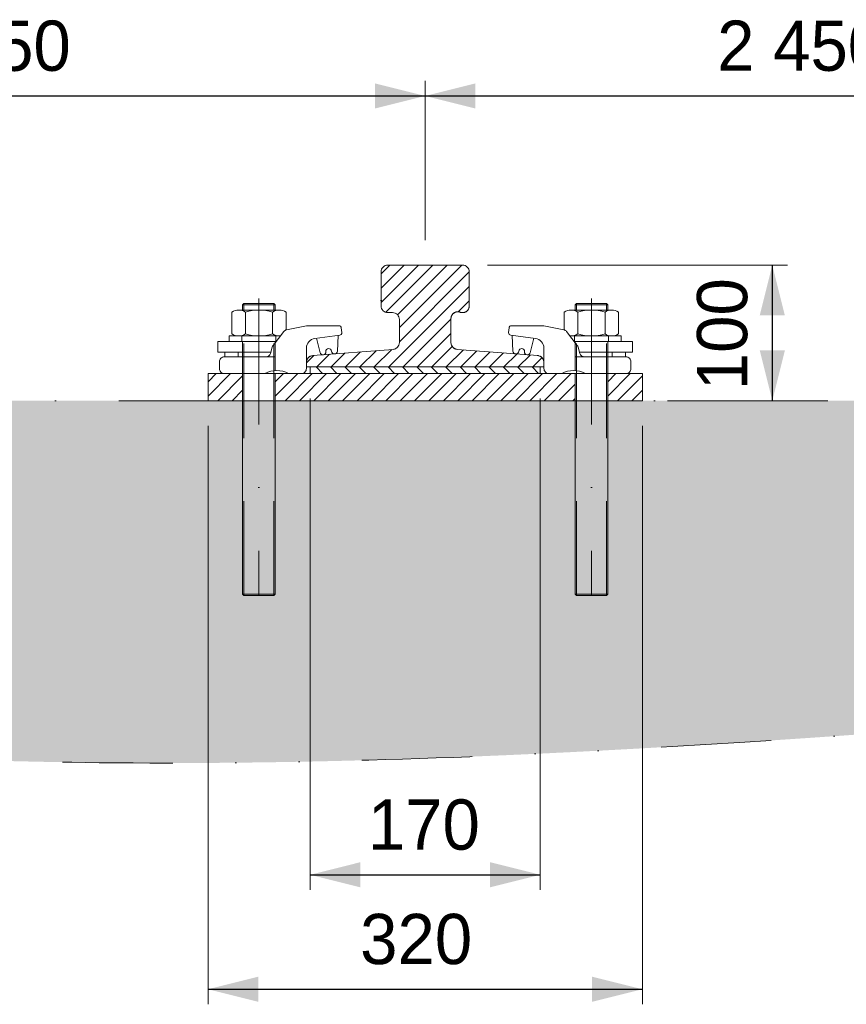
# Model space of a CAD drawing. Header units: millimetres. Extents: x -13186 to -571, y -579947 to -571037.
# Tile 18 of 31: x -6816 to -6207, y -573371 to -572646. Entities that reach past the tile are written whole.
import ezdxf
from ezdxf.enums import TextEntityAlignment as Align

# ---------------------------------------------------------------- set-up
doc = ezdxf.new("R2010")
doc.units = ezdxf.units.MM
doc.header["$MEASUREMENT"] = 0
for name, pattern in [('DGN Style 2', [116.014736, 69.608842, -46.405895]), ('DGN Style 4', [185.739593, 92.811789, -46.405895, 0.116015, -46.405895]), ('DGN Style 6', [220.660029, 0.116015, -46.405895, 81.210315, -46.405895, 0.116015, -46.405895])]:
    doc.linetypes.add(name, pattern=pattern)
doc.styles.add('Style-ENGINEERING', font='ENGINEERING.shx')
doc.styles.add('Style-ENGINEERING_0', font='ENGINEERING.shx')
doc.dimstyles.new('MetricMM', dxfattribs={"dimtxt": 3, "dimasz": 3, "dimexe": 1.5, "dimexo": 1.5, "dimgap": 1.5, "dimtad": 1, "dimdec": 0, "dimzin": 7, "dimtxsty": 'Style-ENGINEERING_0', "dimcen": 0.09, "dimclrd": 1, "dimclre": 1, "dimclrt": 7, "dimadec": 0, "dimazin": 3, "dimtfac": 1, "dimtdec": 0, "dimtofl": 0, "dimtmove": 0, "dimatfit": 3, "dimfxl": 1, "dimtzin": 7, "dimlwd": -1, "dimlwe": 0, "dimarcsym": 0})

# ---------------------------------------------------------------- blocks, each defined once
blk = doc.blocks.new('*U207')
at = {"color": 7, "linetype": 'Continuous', "lineweight": 0}
for p, q in [((-12.02, 13.97), (-13.02, 12.97)), ((-13.02, 12.97), (-13.02, 8.97)), ((9.98, 13.97), (-12.02, 13.97)), ((9.98, 13.97), (10.98, 12.97)), ((10.98, 12.97), (10.98, 8.97))]:
    blk.add_line(p, q, dxfattribs=at)
at = {"color": 7, "linetype": 'DGN Style 2', "lineweight": 0}
for p, q in [((10.98, 12.97), (-13.02, 12.97)), ((-12.02, 13.97), (-12.02, 8.97)), ((9.98, 13.97), (9.98, 8.97))]:
    blk.add_line(p, q, dxfattribs=at)
at = {"color": 7, "linetype": 'Continuous', "lineweight": 0, "flags": 128}
for points in [[(-21.01, -5.57), (-21.01, 7.5)], [(-16.02, 8.97), (13.97, 8.97)], [(-11.02, -8.56), (-11.02, 7.5)], [(8.97, 7.5), (8.97, -8.56)], [(18.97, 7.5), (18.97, -8.56)], [(-16.83, -10.03), (20.98, -10.03), (20.98, -14.03), (-13.75, -14.03)], [(13.97, -10.03), (-16.02, -10.03)]]:
    blk.add_lwpolyline(points, dxfattribs=at)
at = {"color": 7, "linetype": 'DGN Style 2', "lineweight": 0, "flags": 128}
for points in [[(-13.52, -14.03), (-13.52, -10.03)], [(11.48, -10.03), (11.48, -14.03)]]:
    blk.add_lwpolyline(points, dxfattribs=at)
at = {"color": 7, "linetype": 'Continuous', "lineweight": 0}
for centre, radius, start, end in [((-16.02, -0.24), 9.21, 57.13277, 122.86723), ((-1.02, -25.65), 34.62, 73.22135, 106.77865), ((13.97, -0.82), 9.21, 237.13277, 302.86723)]:
    blk.add_arc(centre, radius, start, end, dxfattribs=at)
at = {"color": 7, "linetype": 'Continuous', "lineweight": 0, "extrusion": (0, 0, -1)}
for centre, radius, start, end in [((-13.97, -0.24), 9.21, 57.13277, 122.86723), ((16.02, -0.82), 9.21, 237.13277, 275.25814), ((1.02, 24.59), 34.62, 253.22135, 286.77865)]:
    blk.add_arc(centre, radius, start, end, dxfattribs=at)
blk = doc.blocks.new('*U208')
at = {"color": 7, "linetype": 'Continuous', "lineweight": 0}
for p, q in [((-12.02, 13.97), (-13.02, 12.97)), ((-13.02, 12.97), (-13.02, 8.97)), ((9.98, 13.97), (-12.02, 13.97)), ((9.98, 13.97), (10.98, 12.97)), ((10.98, 12.97), (10.98, 8.97))]:
    blk.add_line(p, q, dxfattribs=at)
at = {"color": 7, "linetype": 'DGN Style 2', "lineweight": 0}
for p, q in [((10.98, 12.97), (-13.02, 12.97)), ((-12.02, 13.97), (-12.02, 8.97)), ((9.98, 13.97), (9.98, 8.97))]:
    blk.add_line(p, q, dxfattribs=at)
at = {"color": 7, "linetype": 'Continuous', "lineweight": 0, "extrusion": (0, 0, -1), "flags": 128}
for points in [[(21.01, -5.57), (21.01, 7.5)], [(16.02, 8.97), (-13.97, 8.97)], [(11.02, -8.56), (11.02, 7.5)], [(-8.97, 7.5), (-8.97, -8.56)], [(-18.97, 7.5), (-18.97, -8.56)], [(16.83, -10.03), (-20.98, -10.03), (-20.98, -14.03), (13.75, -14.03)], [(-13.97, -10.03), (16.02, -10.03)]]:
    blk.add_lwpolyline(points, dxfattribs=at)
at = {"color": 7, "linetype": 'DGN Style 2', "lineweight": 0, "extrusion": (0, 0, -1), "flags": 128}
for points in [[(13.52, -14.03), (13.52, -10.03)], [(-11.48, -10.03), (-11.48, -14.03)]]:
    blk.add_lwpolyline(points, dxfattribs=at)
at = {"color": 7, "linetype": 'Continuous', "lineweight": 0}
for centre, radius, start, end in [((-16.02, -0.24), 9.21, 57.13277, 122.86723), ((-1.02, -25.65), 34.62, 73.22135, 106.77865), ((13.97, -0.82), 9.21, 237.13277, 302.86723)]:
    blk.add_arc(centre, radius, start, end, dxfattribs=at)
at = {"color": 7, "linetype": 'Continuous', "lineweight": 0, "extrusion": (0, 0, -1)}
for centre, radius, start, end in [((-13.97, -0.24), 9.21, 57.13277, 122.86723), ((16.02, -0.82), 9.21, 237.13277, 275.25814), ((1.02, 24.59), 34.62, 253.22135, 286.77865)]:
    blk.add_arc(centre, radius, start, end, dxfattribs=at)
blk = doc.blocks.new('*D209')
at = {"color": 1, "linetype": 'Continuous', "lineweight": 0, "transparency": 16777216}
for p, q in [((276.04, 2567.25), (276.04, 2205.54)), ((445.6, 2567.25), (445.6, 2205.54))]:
    blk.add_line(p, q, dxfattribs=at)
at = {"color": 1, "linetype": 'Continuous', "transparency": 16777216}
blk.add_line((276.04, 2216.64), (445.6, 2216.64), dxfattribs=at)
at = {"color": 1, "linetype": 'Continuous', "lineweight": 0, "transparency": 16777216}
blk.add_solid([(313.04, 2207.39), (276.04, 2216.64), (313.04, 2225.89)], dxfattribs=at)
at = {"color": 1, "linetype": 'Continuous', "lineweight": 0, "transparency": 16777216, "extrusion": (0, 0, -1)}
blk.add_solid([(-408.6, 2225.89), (-445.6, 2216.64), (-408.6, 2207.39)], dxfattribs=at)
at = {"layer": 'Defpoints', "color": 7, "linetype": 'Continuous', "lineweight": 0, "transparency": 16777216}
for p in [(276.04, 2585.75), (445.6, 2585.75), (360.82, 2216.64), (445.6, 2216.64)]:
    blk.add_point(p, dxfattribs=at)
at = {"color": 7, "linetype": 'Continuous', "lineweight": 0, "transparency": 16777216, "style": 'Style-ENGINEERING'}
blk.add_text('170', height=37, dxfattribs=at).set_placement((318.58, 2253.64), align=Align.MIDDLE_LEFT)
blk = doc.blocks.new('*D210')
at = {"color": 1, "linetype": 'Continuous', "lineweight": 0, "transparency": 16777216}
for p, q in [((406.82, 2665.57), (627.66, 2665.57)), ((539.32, 2565.75), (627.66, 2565.75))]:
    blk.add_line(p, q, dxfattribs=at)
at = {"color": 1, "linetype": 'Continuous', "transparency": 16777216}
blk.add_line((616.56, 2665.57), (616.56, 2565.75), dxfattribs=at)
at = {"color": 1, "linetype": 'Continuous', "lineweight": 0, "transparency": 16777216, "extrusion": (0, 0, -1)}
blk.add_solid([(-607.31, 2628.57), (-616.56, 2665.57), (-625.81, 2628.57)], dxfattribs=at)
at = {"color": 1, "linetype": 'Continuous', "lineweight": 0, "transparency": 16777216}
blk.add_solid([(625.81, 2602.75), (616.56, 2565.75), (607.31, 2602.75)], dxfattribs=at)
at = {"layer": 'Defpoints', "color": 7, "linetype": 'Continuous', "lineweight": 0, "transparency": 16777216}
for p in [(388.32, 2665.57), (616.56, 2615.66), (520.82, 2565.75), (616.56, 2565.75)]:
    blk.add_point(p, dxfattribs=at)
at = {"color": 7, "linetype": 'Continuous', "lineweight": 0, "transparency": 16777216, "style": 'Style-ENGINEERING'}
blk.add_text('100', height=37, rotation=90, dxfattribs=at).set_placement((579.56, 2573.42), align=Align.MIDDLE_LEFT)
blk = doc.blocks.new('*D211')
at = {"color": 1, "linetype": 'Continuous', "lineweight": 0, "transparency": 16777216}
for p, q in [((200.82, 2547.25), (200.82, 2121.25)), ((520.82, 2547.25), (520.82, 2121.25))]:
    blk.add_line(p, q, dxfattribs=at)
at = {"color": 1, "linetype": 'Continuous', "transparency": 16777216}
blk.add_line((200.82, 2132.35), (520.82, 2132.35), dxfattribs=at)
at = {"color": 1, "linetype": 'Continuous', "lineweight": 0, "transparency": 16777216}
blk.add_solid([(237.82, 2123.1), (200.82, 2132.35), (237.82, 2141.6)], dxfattribs=at)
at = {"color": 1, "linetype": 'Continuous', "lineweight": 0, "transparency": 16777216, "extrusion": (0, 0, -1)}
blk.add_solid([(-483.82, 2141.6), (-520.82, 2132.35), (-483.82, 2123.1)], dxfattribs=at)
at = {"layer": 'Defpoints', "color": 7, "linetype": 'Continuous', "lineweight": 0, "transparency": 16777216}
for p in [(200.82, 2565.75), (520.82, 2565.75), (360.82, 2132.35), (520.82, 2132.35)]:
    blk.add_point(p, dxfattribs=at)
at = {"color": 7, "linetype": 'Continuous', "lineweight": 0, "transparency": 16777216, "style": 'Style-ENGINEERING'}
blk.add_text('320', height=37, dxfattribs=at).set_placement((312.9, 2169.35), align=Align.MIDDLE_LEFT)
blk = doc.blocks.new('*D260')
at = {"color": 1, "linetype": 'Continuous', "lineweight": 0, "transparency": 16777216}
for p, q in [((-239.18, 2684.07), (-239.18, 2801.25)), ((360.82, 2684.07), (360.82, 2801.25))]:
    blk.add_line(p, q, dxfattribs=at)
at = {"color": 1, "linetype": 'Continuous', "transparency": 16777216}
blk.add_line((-239.18, 2790.15), (360.82, 2790.15), dxfattribs=at)
at = {"color": 1, "linetype": 'Continuous', "lineweight": 0, "transparency": 16777216}
blk.add_solid([(-202.18, 2780.9), (-239.18, 2790.15), (-202.18, 2799.4)], dxfattribs=at)
at = {"color": 1, "linetype": 'Continuous', "lineweight": 0, "transparency": 16777216, "extrusion": (0, 0, -1)}
blk.add_solid([(-323.82, 2799.4), (-360.82, 2790.15), (-323.82, 2780.9)], dxfattribs=at)
at = {"layer": 'Defpoints', "color": 7, "linetype": 'Continuous', "lineweight": 0, "transparency": 16777216}
for p in [(60.82, 2790.15), (360.82, 2790.15), (-239.18, 2665.57), (360.82, 2665.57)]:
    blk.add_point(p, dxfattribs=at)
at = {"color": 7, "linetype": 'Continuous', "lineweight": 0, "transparency": 16777216, "style": 'Style-ENGINEERING'}
blk.add_text('2 450', height=37, dxfattribs=at).set_placement((-24.09, 2827.15), align=Align.MIDDLE_LEFT)
blk = doc.blocks.new('*D261')
at = {"color": 1, "linetype": 'Continuous', "lineweight": 0, "transparency": 16777216}
for p, q in [((360.82, 2684.07), (360.82, 2801.25)), ((960.82, 2684.07), (960.82, 2801.25))]:
    blk.add_line(p, q, dxfattribs=at)
at = {"color": 1, "linetype": 'Continuous', "transparency": 16777216}
blk.add_line((360.82, 2790.15), (960.82, 2790.15), dxfattribs=at)
at = {"color": 1, "linetype": 'Continuous', "lineweight": 0, "transparency": 16777216}
blk.add_solid([(397.82, 2780.9), (360.82, 2790.15), (397.82, 2799.4)], dxfattribs=at)
at = {"color": 1, "linetype": 'Continuous', "lineweight": 0, "transparency": 16777216, "extrusion": (0, 0, -1)}
blk.add_solid([(-923.82, 2799.4), (-960.82, 2790.15), (-923.82, 2780.9)], dxfattribs=at)
at = {"layer": 'Defpoints', "color": 7, "linetype": 'Continuous', "lineweight": 0, "transparency": 16777216}
for p in [(660.82, 2790.15), (960.82, 2790.15), (360.82, 2665.57), (960.82, 2665.57)]:
    blk.add_point(p, dxfattribs=at)
at = {"color": 7, "linetype": 'Continuous', "lineweight": 0, "transparency": 16777216, "style": 'Style-ENGINEERING'}
blk.add_text('2 450', height=37, dxfattribs=at).set_placement((575.91, 2827.15), align=Align.MIDDLE_LEFT)
blk = doc.blocks.new('*U140')
at = {"linetype": 'DGN Style 6', "lineweight": 0}
h = blk.add_hatch(dxfattribs=at)
h.set_pattern_fill('HATCH', color=5, style=0, pattern_type=2)
h.set_pattern_definition([(45, (357.564, 2609.593), (-5.3033, 5.3033), [])])
h.paths.add_polyline_path([(443.71, 2598.93), (384.44, 2603.53, -0.391721), (379.82, 2608.51), (379.82, 2626.21, -0.523273), (386.57, 2630.89, 0.523273), (393.32, 2635.57), (393.32, 2660.57, 0.414214), (388.32, 2665.57), (333.32, 2665.57, 0.414214), (328.32, 2660.57), (328.32, 2635.57, 0.414214), (333.32, 2630.57), (336.82, 2630.57, -0.414214), (341.82, 2625.57), (341.82, 2608.51, -0.391721), (337.21, 2603.53), (277.94, 2598.93, 0.391721), (273.32, 2593.95), (273.32, 2590.57), (448.32, 2590.57), (448.32, 2593.95, 0.391721)])
at = {"linetype": 'Continuous', "lineweight": 0}
h = blk.add_hatch(dxfattribs=at)
h.set_pattern_fill('HATCH', style=0, pattern_type=2)
h.set_pattern_definition([(135, (445.6015, 2590.573), (5.3033, 5.3033), [])])
h.paths.add_polyline_path([(445.6, 2590.57), (276.04, 2590.57), (276.04, 2585.75), (445.6, 2585.75)])
h = blk.add_hatch(dxfattribs=at)
h.set_pattern_fill('HATCH', color=30, style=0, pattern_type=2)
h.set_pattern_definition([(45, (200.822, 2585.751), (-5.3033, 5.3033), [])])
h.paths.add_polyline_path([(200.82, 2585.75), (226.32, 2585.75), (226.32, 2565.75), (200.82, 2565.75)])
h = blk.add_hatch(dxfattribs=at)
h.set_pattern_fill('HATCH', color=30, style=0, pattern_type=2)
h.set_pattern_definition([(45, (250.322, 2585.751), (-5.3033, 5.3033), [])])
h.paths.add_polyline_path([(250.32, 2585.75), (471.32, 2585.75), (471.32, 2565.75), (250.32, 2565.75)])
h = blk.add_hatch(dxfattribs=at)
h.set_pattern_fill('HATCH', color=30, style=0, pattern_type=2)
h.set_pattern_definition([(45, (495.322, 2585.751), (-5.3033, 5.3033), [])])
h.paths.add_polyline_path([(495.32, 2585.75), (520.82, 2585.75), (520.82, 2565.75), (495.32, 2565.75)])
at = {"linetype": 'DGN Style 6', "lineweight": 0}
h = blk.add_hatch(dxfattribs=at)
h.set_pattern_fill('GRAVEL', style=0, pattern_type=2)
h.set_pattern_definition([(228.0128, (616.98, 2950.734), (-3999.99996, -4500.00003), [67.268, -6659.544]), (184.96974, (571.98, 2900.734), (6000, 500.00003), [115.434, -11427.962]), (132.51045, (456.98, 2890.734), (5000, -5500), [81.394, -8058.016]), (267.2737, (261.98, 2765.734), (500, 10000), [105.119, -10406.779]), (292.83365, (256.98, 2660.734), (-2499.99998, 6000.00001), [103.078, -10204.687]), (357.2737, (296.98, 2565.734), (-10000, 500), [105.119, -10406.779]), (37.69424, (401.98, 2560.734), (-6500.00004, -4999.999947), [139.014, -13762.424]), (72.25533, (511.98, 2645.734), (3500.00007, 10999.99998), [131.244, -12993.161]), (121.42957, (551.98, 2770.734), (-4000.00004, 6499.99997), [105.475, -10442.037]), (175.23636, (496.98, 2860.734), (5500, -500.00003), [120.416, -5900.381]), (222.39744, (376.98, 2870.734), (-5999.99998, -5500.00002), [155.724, -15416.688]), (138.8141, (756.98, 2760.734), (-3500, 3000), [53.15, -5261.922]), (171.46923, (716.98, 2795.734), (6499.99999, -1000.00004), [101.118, -10010.756]), (225, (616.98, 2810.73), (-9e-14, -500), [70.71, -636.396]), (203.1986, (581.98, 2870.734), (2500, 1000), [38.08, -3769.808]), (291.8014, (546.98, 2855.73), (-500, 1500), [53.852, -2638.73]), (30.9638, (566.98, 2805.73), (1500, 1000), [87.465, -2828.011]), (161.565, (641.98, 2850.73), (1000, -500), [63.245, -1517.893]), (16.38954, (256.98, 2855.734), (5000.00001, 1499.99997), [88.6, -8771.423]), (70.3462, (341.98, 2880.734), (-2000, -5500), [74.33, -7358.704]), (293.1986, (641.98, 2950.734), (-1000, 2500), [76.157, -3731.73]), (343.61046, (671.98, 2880.734), (-5000.00001, 1499.99997), [88.6, -8771.423]), (339.444, (256.98, 2545.734), (-2500, 1000), [85.44, -4186.562]), (294.77514, (336.98, 2515.734), (-2500.00004, 5499.99998), [71.589, -7087.322]), (66.8014, (646.98, 2450.734), (1000, 2500), [76.157, -3731.73]), (17.354, (676.98, 2520.734), (-6499.99999, -2000.00004), [83.815, -8297.712]), (69.444, (401.98, 2450.734), (-1000, -2500), [42.72, -4229.282]), (101.31, (616.98, 2450.73), (-500, 2000), [25.495, -2524.015]), (165.9638, (611.98, 2475.73), (1500, -500), [103.078, -1958.475]), (186.009, (511.98, 2500.734), (5000, 500), [95.525, -9456.962]), (303.69, (566.98, 2760.73), (-500, 1000), [72.11, -1730.665]), (353.15723, (606.98, 2700.734), (8500.00001, -999.99994), [125.897, -12463.781]), (60.9454, (731.98, 2685.734), (-2000, -3500), [51.478, -5096.337]), (90, (757, 2730.73), (-500, 500), [30, -470]), (120.25644, (501.98, 2515.734), (2000, -3500), [69.462, -6876.76]), (48.0128, (466.98, 2575.734), (3999.99996, 4500.00003), [134.536, -6592.276]), (0, (557, 2675.73), (500, 500), [130, -370]), (325.30485, (686.98, 2675.734), (4999.99997, -3500.00004), [79.057, -7826.637]), (254.0546, (751.98, 2630.734), (-500, -2000), [72.8, -3567.254]), (207.64597, (731.98, 2560.734), (-9500.00003, -4999.99994), [118.532, -11734.737]), (175.42608, (626.98, 2505.734), (-6500, 499.99997), [125.4, -12414.537])])
edge = h.paths.add_edge_path()
edge.add_spline(control_points=[(-5296.8, 2387.77), (-5061.05, 2354.33), (-4448.01, 2267.38), (-3518.15, 2423.66), (-2382.85, 2198.26), (-1190.87, 2441.06), (219.36, 2221.5), (1577.77, 2448.2), (2500.09, 2318.14), (5522, 2338.51)], knot_values=[0, 0, 0, 0, 0.086667, 0.225372, 0.338783, 0.503846, 0.661211, 0.854774, 1, 1, 1, 1], degree=3, periodic=0)
edge.add_line((5522, 2338.51), (5546.87, 2565.75))
edge.add_line((5546.87, 2565.75), (2837.82, 2565.75))
edge.add_line((2837.82, 2565.75), (2812.32, 2565.75))
edge.add_line((2812.32, 2565.75), (2812.32, 2423.23))
edge.add_line((2812.32, 2423.23), (2811.32, 2422.23))
edge.add_line((2811.32, 2422.23), (2800.34, 2422.71))
edge.add_line((2800.34, 2422.71), (2800.32, 2422.23))
edge.add_line((2800.32, 2422.23), (2800.32, 2422.71))
edge.add_line((2800.32, 2422.71), (2788.32, 2423.23))
edge.add_line((2788.32, 2423.23), (2788.32, 2565.75))
edge.add_line((2788.32, 2565.75), (2567.32, 2565.75))
edge.add_line((2567.32, 2565.75), (2567.32, 2423.23))
edge.add_line((2567.32, 2423.23), (2566.32, 2422.23))
edge.add_line((2566.32, 2422.23), (2555.34, 2422.71))
edge.add_line((2555.34, 2422.71), (2555.32, 2422.23))
edge.add_line((2555.32, 2422.23), (2555.32, 2422.71))
edge.add_line((2555.32, 2422.71), (2543.32, 2423.23))
edge.add_line((2543.32, 2423.23), (2543.32, 2565.75))
edge.add_line((2543.32, 2565.75), (2517.82, 2565.75))
edge.add_line((2517.82, 2565.75), (1723.58, 2565.75))
edge.add_line((1723.58, 2565.75), (1698.08, 2565.75))
edge.add_line((1698.08, 2565.75), (1698.08, 2423.23))
edge.add_line((1698.08, 2423.23), (1697.08, 2422.23))
edge.add_line((1697.08, 2422.23), (1686.1, 2422.71))
edge.add_line((1686.1, 2422.71), (1686.08, 2422.23))
edge.add_line((1686.08, 2422.23), (1686.08, 2422.71))
edge.add_line((1686.08, 2422.71), (1674.08, 2423.23))
edge.add_line((1674.08, 2423.23), (1674.08, 2565.75))
edge.add_line((1674.08, 2565.75), (1453.08, 2565.75))
edge.add_line((1453.08, 2565.75), (1453.08, 2423.23))
edge.add_line((1453.08, 2423.23), (1452.08, 2422.23))
edge.add_line((1452.08, 2422.23), (1441.1, 2422.71))
edge.add_line((1441.1, 2422.71), (1441.08, 2422.23))
edge.add_line((1441.08, 2422.23), (1441.08, 2422.71))
edge.add_line((1441.08, 2422.71), (1429.08, 2423.23))
edge.add_line((1429.08, 2423.23), (1429.08, 2565.75))
edge.add_line((1429.08, 2565.75), (1403.58, 2565.75))
edge.add_line((1403.58, 2565.75), (-1020.68, 2565.75))
edge.add_line((-1020.68, 2565.75), (-1046.18, 2565.75))
edge.add_line((-1046.18, 2565.75), (-1046.18, 2423.23))
edge.add_line((-1046.18, 2423.23), (-1047.18, 2422.23))
edge.add_line((-1047.18, 2422.23), (-1058.16, 2422.71))
edge.add_line((-1058.16, 2422.71), (-1058.18, 2422.23))
edge.add_line((-1058.18, 2422.23), (-1058.18, 2422.71))
edge.add_line((-1058.18, 2422.71), (-1070.18, 2423.23))
edge.add_line((-1070.18, 2423.23), (-1070.18, 2565.75))
edge.add_line((-1070.18, 2565.75), (-1291.18, 2565.75))
edge.add_line((-1291.18, 2565.75), (-1291.18, 2423.23))
edge.add_line((-1291.18, 2423.23), (-1292.18, 2422.23))
edge.add_line((-1292.18, 2422.23), (-1303.16, 2422.71))
edge.add_line((-1303.16, 2422.71), (-1303.18, 2422.23))
edge.add_line((-1303.18, 2422.23), (-1303.18, 2422.71))
edge.add_line((-1303.18, 2422.71), (-1315.18, 2423.23))
edge.add_line((-1315.18, 2423.23), (-1315.18, 2565.75))
edge.add_line((-1315.18, 2565.75), (-1340.68, 2565.75))
edge.add_line((-1340.68, 2565.75), (-3764.94, 2565.75))
edge.add_line((-3764.94, 2565.75), (-3790.44, 2565.75))
edge.add_line((-3790.44, 2565.75), (-3790.44, 2423.23))
edge.add_line((-3790.44, 2423.23), (-3791.44, 2422.23))
edge.add_line((-3791.44, 2422.23), (-3802.42, 2422.71))
edge.add_line((-3802.42, 2422.71), (-3802.44, 2422.23))
edge.add_line((-3802.44, 2422.23), (-3802.44, 2422.71))
edge.add_line((-3802.44, 2422.71), (-3814.44, 2423.23))
edge.add_line((-3814.44, 2423.23), (-3814.44, 2565.75))
edge.add_line((-3814.44, 2565.75), (-4035.44, 2565.75))
edge.add_line((-4035.44, 2565.75), (-4035.44, 2423.23))
edge.add_line((-4035.44, 2423.23), (-4036.44, 2422.23))
edge.add_line((-4036.44, 2422.23), (-4047.42, 2422.71))
edge.add_line((-4047.42, 2422.71), (-4047.44, 2422.23))
edge.add_line((-4047.44, 2422.23), (-4047.44, 2422.71))
edge.add_line((-4047.44, 2422.71), (-4059.44, 2423.23))
edge.add_line((-4059.44, 2423.23), (-4059.44, 2565.75))
edge.add_line((-4059.44, 2565.75), (-4084.94, 2565.75))
edge.add_line((-4084.94, 2565.75), (-4874.16, 2565.75))
edge.add_line((-4874.16, 2565.75), (-4899.66, 2565.75))
edge.add_line((-4899.66, 2565.75), (-4899.66, 2423.23))
edge.add_line((-4899.66, 2423.23), (-4900.66, 2422.23))
edge.add_line((-4900.66, 2422.23), (-4911.64, 2422.71))
edge.add_line((-4911.64, 2422.71), (-4911.66, 2422.23))
edge.add_line((-4911.66, 2422.23), (-4911.66, 2422.71))
edge.add_line((-4911.66, 2422.71), (-4923.66, 2423.23))
edge.add_line((-4923.66, 2423.23), (-4923.66, 2565.75))
edge.add_line((-4923.66, 2565.75), (-5144.66, 2565.75))
edge.add_line((-5144.66, 2565.75), (-5144.66, 2423.23))
edge.add_line((-5144.66, 2423.23), (-5145.66, 2422.23))
edge.add_line((-5145.66, 2422.23), (-5156.64, 2422.71))
edge.add_line((-5156.64, 2422.71), (-5156.66, 2422.23))
edge.add_line((-5156.66, 2422.23), (-5156.66, 2422.71))
edge.add_line((-5156.66, 2422.71), (-5168.66, 2423.23))
edge.add_line((-5168.66, 2423.23), (-5168.66, 2565.75))
edge.add_line((-5168.66, 2565.75), (-5194.16, 2565.75))
edge.add_line((-5194.16, 2565.75), (-5296.8, 2565.75))
edge.add_line((-5296.8, 2565.75), (-5296.8, 2387.77))
at = {"color": 1, "linetype": 'DGN Style 4', "lineweight": 0}
for p, q in [((238.32, 2640.95), (238.32, 2422.23)), ((483.32, 2640.95), (483.32, 2422.23))]:
    blk.add_line(p, q, dxfattribs=at)
at = {"color": 3, "linetype": 'Continuous', "lineweight": 0}
for p, q in [((283.45, 2601.06), (280.81, 2611.7)), ((296.14, 2602.24), (296.77, 2613.8)), ((425.51, 2602.24), (424.88, 2613.8)), ((438.19, 2601.06), (440.84, 2611.7))]:
    blk.add_line(p, q, dxfattribs=at)
at = {"color": 7, "linetype": 'DGN Style 2', "lineweight": 0}
for p, q in [((226.32, 2585.77), (226.32, 2609.43)), ((227.32, 2422.23), (227.32, 2609.43)), ((249.32, 2422.23), (249.32, 2609.43)), ((250.32, 2587.86), (250.32, 2609.43)), ((471.32, 2587.86), (471.32, 2609.43)), ((472.32, 2422.23), (472.32, 2609.43)), ((494.32, 2422.23), (494.32, 2609.43)), ((495.32, 2585.77), (495.32, 2609.43)), ((243.4, 2598), (250.32, 2598)), ((478.24, 2598), (471.32, 2598))]:
    blk.add_line(p, q, dxfattribs=at)
at = {"color": 7, "linetype": 'Continuous', "lineweight": 0}
for p, q in [((250.32, 2423.23), (250.32, 2585.75)), ((471.32, 2423.23), (471.32, 2585.75)), ((226.32, 2423.23), (226.32, 2572.23)), ((495.32, 2423.23), (495.32, 2572.23)), ((227.32, 2422.23), (226.32, 2423.23)), ((250.32, 2423.23), (249.32, 2422.23)), ((471.32, 2423.23), (472.32, 2422.23)), ((494.32, 2422.23), (495.32, 2423.23))]:
    blk.add_line(p, q, dxfattribs=at)
at = {"color": 5, "linetype": 'Continuous', "lineweight": 0, "flags": 128}
blk.add_lwpolyline([(448.32, 2593.95), (448.32, 2590.57), (273.32, 2590.57), (273.32, 2593.95, -0.391721), (277.94, 2598.93), (337.21, 2603.53, 0.391721), (341.82, 2608.51), (341.82, 2625.57, 0.414214), (336.82, 2630.57), (333.32, 2630.57, -0.414214), (328.32, 2635.57), (328.32, 2660.57, -0.414214), (333.32, 2665.57), (388.32, 2665.57, -0.414214), (393.32, 2660.57), (393.32, 2635.57, -0.523273), (386.57, 2630.89, 0.523273), (379.82, 2626.21), (379.82, 2608.51, 0.391721), (384.44, 2603.53), (443.71, 2598.93, -0.391721), (448.32, 2593.95)], format="xyb", close=True, dxfattribs=at)
at = {"color": 5, "linetype": 'DGN Style 6', "lineweight": 0, "flags": 128}
blk.add_lwpolyline([(443.71, 2598.93), (384.44, 2603.53, -0.391721), (379.82, 2608.51), (379.82, 2626.21, -0.523273), (386.57, 2630.89, 0.523273), (393.32, 2635.57), (393.32, 2660.57, 0.414214), (388.32, 2665.57), (333.32, 2665.57, 0.414214), (328.32, 2660.57), (328.32, 2635.57, 0.414214), (333.32, 2630.57), (336.82, 2630.57, -0.414214), (341.82, 2625.57), (341.82, 2608.51, -0.391721), (337.21, 2603.53), (277.94, 2598.93, 0.391721), (273.32, 2593.95), (273.32, 2590.57), (448.32, 2590.57), (448.32, 2593.95, 0.391721), (443.71, 2598.93)], format="xyb", close=True, dxfattribs=at)
at = {"color": 3, "linetype": 'Continuous', "lineweight": 0, "flags": 128}
for points in [[(273.32, 2589.34), (273.32, 2604.47, -0.3764), (279.52, 2611.53), (297.83, 2613.94, 0.403512), (299.37, 2615.88), (299.04, 2619.36, 0.386905), (297.27, 2620.98), (274.08, 2620.98, 0.049064), (273.39, 2620.91), (258.77, 2618, 0.181534), (256.64, 2616.68), (248.77, 2606.47, 0.094971), (248.16, 2605.27), (246.83, 2600.59, -0.335046), (243.4, 2598), (212.85, 2598, 0.414214), (209.29, 2594.44), (209.29, 2589.34, 0.414214), (212.85, 2585.77), (242.81, 2585.77, -0.244843), (260.19, 2585.77), (269.76, 2585.77, 0.414214), (273.32, 2589.34)], [(448.32, 2589.34), (448.32, 2604.47, 0.3764), (442.12, 2611.53), (423.82, 2613.94, -0.403512), (422.27, 2615.88), (422.6, 2619.36, -0.386905), (424.38, 2620.98), (447.56, 2620.98, -0.049064), (448.26, 2620.91), (462.88, 2618, -0.181534), (465.01, 2616.68), (472.88, 2606.47, -0.094971), (473.48, 2605.27), (474.82, 2600.59, 0.335046), (478.24, 2598), (508.79, 2598, -0.414214), (512.35, 2594.44), (512.35, 2589.34, -0.414214), (508.79, 2585.77), (478.83, 2585.77, 0.244843), (461.45, 2585.77), (451.88, 2585.77, -0.414214), (448.32, 2589.34)]]:
    blk.add_lwpolyline(points, format="xyb", close=True, dxfattribs=at)
for points in [[(247.07, 2601.43), (208.07, 2601.43), (208.07, 2609.43), (251.05, 2609.43)], [(474.58, 2601.43), (513.57, 2601.43), (513.57, 2609.43), (470.6, 2609.43)], [(213.32, 2601.43), (213.32, 2598)], [(223.07, 2598), (223.07, 2601.43)], [(498.58, 2598), (498.58, 2601.43)], [(508.32, 2601.43), (508.32, 2598)]]:
    blk.add_lwpolyline(points, dxfattribs=at)
at = {"color": 7, "linetype": 'Continuous', "lineweight": 0, "flags": 128}
for points in [[(276.04, 2590.57), (445.6, 2590.57), (445.6, 2585.75), (276.04, 2585.75), (276.04, 2590.57)], [(445.6, 2590.57), (276.04, 2590.57), (276.04, 2585.75), (445.6, 2585.75), (445.6, 2590.57)]]:
    blk.add_lwpolyline(points, close=True, dxfattribs=at)
at = {"color": 30, "linetype": 'Continuous', "lineweight": 0, "flags": 128}
for points in [[(520.82, 2565.75), (200.82, 2565.75), (200.82, 2585.75), (520.82, 2585.75), (520.82, 2565.75)], [(200.82, 2585.75), (226.32, 2585.75), (226.32, 2565.75), (200.82, 2565.75), (200.82, 2585.75)], [(250.32, 2585.75), (471.32, 2585.75), (471.32, 2565.75), (250.32, 2565.75), (250.32, 2585.75)], [(495.32, 2585.75), (520.82, 2585.75), (520.82, 2565.75), (495.32, 2565.75), (495.32, 2585.75)]]:
    blk.add_lwpolyline(points, close=True, dxfattribs=at)
at = {"color": 7, "linetype": 'DGN Style 2', "lineweight": 0, "flags": 128}
for points in [[(226.32, 2423.23), (250.32, 2423.23)], [(495.32, 2423.23), (471.32, 2423.23)]]:
    blk.add_lwpolyline(points, dxfattribs=at)
at = {"color": 7, "linetype": 'Continuous', "lineweight": 0, "flags": 128}
for points in [[(227.32, 2422.23), (249.32, 2422.23)], [(494.32, 2422.23), (472.32, 2422.23)]]:
    blk.add_lwpolyline(points, dxfattribs=at)
at = {"color": 3, "linetype": 'Continuous', "lineweight": 0}
for centre, start, end in [((289.75, 2601.98), 4.44113, 184.44089), ((285.5, 2601.65), 191.8088, 4.44137), ((294.01, 2602.31), 184.44113, 357.90566)]:
    blk.add_arc(centre, 2.13, start, end, dxfattribs=at)
at = {"color": 3, "linetype": 'Continuous', "lineweight": 0, "extrusion": (0, 0, -1)}
for centre, start, end in [((-431.89, 2601.98), 4.44113, 184.44089), ((-427.64, 2602.31), 184.44113, 357.90566), ((-436.14, 2601.65), 191.8088, 4.44137)]:
    blk.add_arc(centre, 2.13, start, end, dxfattribs=at)
at = {"color": 7, "linetype": 'DGN Style 6', "lineweight": 0}
blk.add_open_spline([(-5296.8, 2387.77), (-5061.05, 2354.33), (-4448.01, 2267.38), (-3518.15, 2423.66), (-2382.85, 2198.26), (-1190.87, 2441.06), (219.36, 2221.5), (1577.77, 2448.2), (2500.09, 2318.14), (5522, 2338.51), (5530.29, 2414.26), (5538.58, 2490.01), (5546.87, 2565.75), (4643.85, 2565.75), (3740.84, 2565.75), (2837.82, 2565.75), (2829.32, 2565.75), (2820.82, 2565.75), (2812.32, 2565.75), (2812.32, 2518.24), (2812.32, 2470.74), (2812.32, 2423.23), (2811.99, 2422.89), (2811.65, 2422.56), (2811.32, 2422.23), (2807.66, 2422.39), (2804, 2422.55), (2800.34, 2422.71), (2800.34, 2422.55), (2800.33, 2422.39), (2800.32, 2422.23), (2800.32, 2422.39), (2800.32, 2422.55), (2800.32, 2422.71), (2796.32, 2422.88), (2792.32, 2423.05), (2788.32, 2423.23), (2788.32, 2470.74), (2788.32, 2518.24), (2788.32, 2565.75), (2714.65, 2565.75), (2640.99, 2565.75), (2567.32, 2565.75), (2567.32, 2518.24), (2567.32, 2470.74), (2567.32, 2423.23), (2566.99, 2422.89), (2566.65, 2422.56), (2566.32, 2422.23), (2562.66, 2422.39), (2559, 2422.55), (2555.34, 2422.71), (2555.34, 2422.55), (2555.33, 2422.39), (2555.32, 2422.23), (2555.32, 2422.39), (2555.32, 2422.55), (2555.32, 2422.71), (2551.32, 2422.88), (2547.32, 2423.05), (2543.32, 2423.23), (2543.32, 2470.74), (2543.32, 2518.24), (2543.32, 2565.75), (2534.82, 2565.75), (2526.32, 2565.75), (2517.82, 2565.75), (2253.07, 2565.75), (1988.33, 2565.75), (1723.58, 2565.75), (1715.08, 2565.75), (1706.58, 2565.75), (1698.08, 2565.75), (1698.08, 2518.24), (1698.08, 2470.74), (1698.08, 2423.23), (1697.75, 2422.89), (1697.41, 2422.56), (1697.08, 2422.23), (1693.42, 2422.39), (1689.76, 2422.55), (1686.1, 2422.71), (1686.09, 2422.55), (1686.09, 2422.39), (1686.08, 2422.23), (1686.08, 2422.39), (1686.08, 2422.55), (1686.08, 2422.71), (1682.08, 2422.88), (1678.08, 2423.05), (1674.08, 2423.23), (1674.08, 2470.74), (1674.08, 2518.24), (1674.08, 2565.75), (1600.41, 2565.75), (1526.75, 2565.75), (1453.08, 2565.75), (1453.08, 2518.24), (1453.08, 2470.74), (1453.08, 2423.23), (1452.75, 2422.89), (1452.41, 2422.56), (1452.08, 2422.23), (1448.42, 2422.39), (1444.76, 2422.55), (1441.1, 2422.71), (1441.09, 2422.55), (1441.09, 2422.39), (1441.08, 2422.23), (1441.08, 2422.39), (1441.08, 2422.55), (1441.08, 2422.71), (1437.08, 2422.88), (1433.08, 2423.05), (1429.08, 2423.23), (1429.08, 2470.74), (1429.08, 2518.24), (1429.08, 2565.75), (1420.58, 2565.75), (1412.08, 2565.75), (1403.58, 2565.75), (595.49, 2565.75), (-212.59, 2565.75), (-1020.68, 2565.75), (-1029.18, 2565.75), (-1037.68, 2565.75), (-1046.18, 2565.75), (-1046.18, 2518.24), (-1046.18, 2470.74), (-1046.18, 2423.23), (-1046.51, 2422.89), (-1046.85, 2422.56), (-1047.18, 2422.23), (-1050.84, 2422.39), (-1054.5, 2422.55), (-1058.16, 2422.71), (-1058.16, 2422.55), (-1058.17, 2422.39), (-1058.18, 2422.23), (-1058.18, 2422.39), (-1058.18, 2422.55), (-1058.18, 2422.71), (-1062.18, 2422.88), (-1066.18, 2423.05), (-1070.18, 2423.23), (-1070.18, 2470.74), (-1070.18, 2518.24), (-1070.18, 2565.75), (-1143.85, 2565.75), (-1217.51, 2565.75), (-1291.18, 2565.75), (-1291.18, 2518.24), (-1291.18, 2470.74), (-1291.18, 2423.23), (-1291.51, 2422.89), (-1291.85, 2422.56), (-1292.18, 2422.23), (-1295.84, 2422.39), (-1299.5, 2422.55), (-1303.16, 2422.71), (-1303.16, 2422.55), (-1303.17, 2422.39), (-1303.18, 2422.23), (-1303.18, 2422.39), (-1303.18, 2422.55), (-1303.18, 2422.71), (-1307.18, 2422.88), (-1311.18, 2423.05), (-1315.18, 2423.23), (-1315.18, 2470.74), (-1315.18, 2518.24), (-1315.18, 2565.75), (-1323.68, 2565.75), (-1332.18, 2565.75), (-1340.68, 2565.75), (-2148.76, 2565.75), (-2956.85, 2565.75), (-3764.94, 2565.75), (-3773.44, 2565.75), (-3781.94, 2565.75), (-3790.44, 2565.75), (-3790.44, 2518.24), (-3790.44, 2470.74), (-3790.44, 2423.23), (-3790.77, 2422.89), (-3791.1, 2422.56), (-3791.44, 2422.23), (-3795.1, 2422.39), (-3798.76, 2422.55), (-3802.42, 2422.71), (-3802.42, 2422.55), (-3802.43, 2422.39), (-3802.44, 2422.23), (-3802.44, 2422.39), (-3802.44, 2422.55), (-3802.44, 2422.71), (-3806.44, 2422.88), (-3810.44, 2423.05), (-3814.44, 2423.23), (-3814.44, 2470.74), (-3814.44, 2518.24), (-3814.44, 2565.75), (-3888.1, 2565.75), (-3961.77, 2565.75), (-4035.44, 2565.75), (-4035.44, 2518.24), (-4035.44, 2470.74), (-4035.44, 2423.23), (-4035.77, 2422.89), (-4036.1, 2422.56), (-4036.44, 2422.23), (-4040.1, 2422.39), (-4043.76, 2422.55), (-4047.42, 2422.71), (-4047.42, 2422.55), (-4047.43, 2422.39), (-4047.44, 2422.23), (-4047.44, 2422.39), (-4047.44, 2422.55), (-4047.44, 2422.71), (-4051.44, 2422.88), (-4055.44, 2423.05), (-4059.44, 2423.23), (-4059.44, 2470.74), (-4059.44, 2518.24), (-4059.44, 2565.75), (-4067.94, 2565.75), (-4076.44, 2565.75), (-4084.94, 2565.75), (-4348.01, 2565.75), (-4611.09, 2565.75), (-4874.16, 2565.75), (-4882.66, 2565.75), (-4891.16, 2565.75), (-4899.66, 2565.75), (-4899.66, 2518.24), (-4899.66, 2470.74), (-4899.66, 2423.23), (-4900, 2422.89), (-4900.33, 2422.56), (-4900.66, 2422.23), (-4904.32, 2422.39), (-4907.98, 2422.55), (-4911.64, 2422.71), (-4911.65, 2422.55), (-4911.66, 2422.39), (-4911.66, 2422.23), (-4911.66, 2422.39), (-4911.66, 2422.55), (-4911.66, 2422.71), (-4915.66, 2422.88), (-4919.66, 2423.05), (-4923.66, 2423.23), (-4923.66, 2470.74), (-4923.66, 2518.24), (-4923.66, 2565.75), (-4997.33, 2565.75), (-5071, 2565.75), (-5144.66, 2565.75), (-5144.66, 2518.24), (-5144.66, 2470.74), (-5144.66, 2423.23), (-5145, 2422.89), (-5145.33, 2422.56), (-5145.66, 2422.23), (-5149.32, 2422.39), (-5152.98, 2422.55), (-5156.64, 2422.71), (-5156.65, 2422.55), (-5156.66, 2422.39), (-5156.66, 2422.23), (-5156.66, 2422.39), (-5156.66, 2422.55), (-5156.66, 2422.71), (-5160.66, 2422.88), (-5164.66, 2423.05), (-5168.66, 2423.23), (-5168.66, 2470.74), (-5168.66, 2518.24), (-5168.66, 2565.75), (-5177.16, 2565.75), (-5185.66, 2565.75), (-5194.16, 2565.75), (-5228.37, 2565.75), (-5262.59, 2565.75), (-5296.8, 2565.75), (-5296.8, 2506.42), (-5296.8, 2447.1), (-5296.8, 2387.77)], degree=3, knots=[0, 0, 0, 0, 0.001044, 0.002715, 0.004082, 0.00607, 0.007966, 0.010298, 0.012048, 0.012048, 0.012048, 0.024096, 0.024096, 0.024096, 0.03012, 0.03012, 0.03012, 0.036145, 0.036145, 0.036145, 0.048193, 0.048193, 0.048193, 0.060241, 0.060241, 0.060241, 0.072289, 0.072289, 0.072289, 0.078313, 0.078313, 0.078313, 0.084337, 0.084337, 0.084337, 0.096386, 0.096386, 0.096386, 0.108434, 0.108434, 0.108434, 0.120482, 0.120482, 0.120482, 0.13253, 0.13253, 0.13253, 0.144578, 0.144578, 0.144578, 0.156627, 0.156627, 0.156627, 0.162651, 0.162651, 0.162651, 0.168675, 0.168675, 0.168675, 0.180723, 0.180723, 0.180723, 0.192771, 0.192771, 0.192771, 0.204819, 0.204819, 0.204819, 0.210843, 0.210843, 0.210843, 0.216867, 0.216867, 0.216867, 0.228916, 0.228916, 0.228916, 0.240964, 0.240964, 0.240964, 0.253012, 0.253012, 0.253012, 0.259036, 0.259036, 0.259036, 0.26506, 0.26506, 0.26506, 0.277108, 0.277108, 0.277108, 0.289157, 0.289157, 0.289157, 0.301205, 0.301205, 0.301205, 0.313253, 0.313253, 0.313253, 0.325301, 0.325301, 0.325301, 0.337349, 0.337349, 0.337349, 0.349398, 0.349398, 0.349398, 0.361446, 0.361446, 0.361446, 0.373494, 0.373494, 0.373494, 0.385542, 0.385542, 0.385542, 0.39759, 0.39759, 0.39759, 0.409639, 0.409639, 0.409639, 0.421687, 0.421687, 0.421687, 0.433735, 0.433735, 0.433735, 0.445783, 0.445783, 0.445783, 0.457831, 0.457831, 0.457831, 0.46988, 0.46988, 0.46988, 0.481928, 0.481928, 0.481928, 0.493976, 0.493976, 0.493976, 0.506024, 0.506024, 0.506024, 0.518072, 0.518072, 0.518072, 0.53012, 0.53012, 0.53012, 0.542169, 0.542169, 0.542169, 0.554217, 0.554217, 0.554217, 0.560241, 0.560241, 0.560241, 0.566265, 0.566265, 0.566265, 0.578313, 0.578313, 0.578313, 0.590361, 0.590361, 0.590361, 0.60241, 0.60241, 0.60241, 0.614458, 0.614458, 0.614458, 0.626506, 0.626506, 0.626506, 0.638554, 0.638554, 0.638554, 0.650602, 0.650602, 0.650602, 0.662651, 0.662651, 0.662651, 0.668675, 0.668675, 0.668675, 0.674699, 0.674699, 0.674699, 0.686747, 0.686747, 0.686747, 0.698795, 0.698795, 0.698795, 0.710843, 0.710843, 0.710843, 0.722892, 0.722892, 0.722892, 0.73494, 0.73494, 0.73494, 0.746988, 0.746988, 0.746988, 0.759036, 0.759036, 0.759036, 0.771084, 0.771084, 0.771084, 0.783133, 0.783133, 0.783133, 0.795181, 0.795181, 0.795181, 0.807229, 0.807229, 0.807229, 0.813253, 0.813253, 0.813253, 0.819277, 0.819277, 0.819277, 0.831325, 0.831325, 0.831325, 0.843373, 0.843373, 0.843373, 0.855422, 0.855422, 0.855422, 0.861446, 0.861446, 0.861446, 0.86747, 0.86747, 0.86747, 0.879518, 0.879518, 0.879518, 0.891566, 0.891566, 0.891566, 0.903614, 0.903614, 0.903614, 0.915663, 0.915663, 0.915663, 0.927711, 0.927711, 0.927711, 0.939759, 0.939759, 0.939759, 0.945783, 0.945783, 0.945783, 0.951807, 0.951807, 0.951807, 0.963855, 0.963855, 0.963855, 0.975904, 0.975904, 0.975904, 0.981928, 0.981928, 0.981928, 0.987952, 0.987952, 0.987952, 1, 1, 1, 1], dxfattribs=at)
at = {"color": 7, "linetype": 'Continuous', "lineweight": 0, "extrusion": (0, 0, -1)}
blk.add_blockref('*U208', (-237.3, 2623.46), dxfattribs=at)
at = {"color": 7, "linetype": 'Continuous', "lineweight": 0}
blk.add_blockref('*U207', (484.34, 2623.46), dxfattribs=at)
at = {"color": 1, "linetype": 'Continuous'}
for base, p1, p2, override, picture, middle in [((360.82, 2790.15), (-239.18, 2665.57), (360.82, 2665.57), {"dimtxt": 37, "dimasz": 37, "dimexe": 11.1, "dimexo": 18.5, "dimgap": 18.5, "dimlfac": 4.083333}, '*D260', (60.82, 2790.15)), ((960.82, 2790.15), (360.82, 2665.57), (960.82, 2665.57), {"dimtxt": 37, "dimasz": 37, "dimexe": 11.1, "dimexo": 18.5, "dimgap": 18.5, "dimlfac": 4.083333}, '*D261', (660.82, 2790.15)), ((445.6, 2216.64), (276.04, 2585.75), (445.6, 2585.75), {"dimtxt": 37, "dimasz": 37, "dimexe": 11.1, "dimexo": 18.5, "dimgap": 18.5}, '*D209', (360.82, 2216.64)), ((520.82, 2132.35), (200.82, 2565.75), (520.82, 2565.75), {"dimtxt": 37, "dimasz": 37, "dimexe": 11.1, "dimexo": 18.5, "dimgap": 18.5}, '*D211', (360.82, 2132.35))]:
    dim = blk.add_linear_dim(base=base, p1=p1, p2=p2, text='\\FSTANDARD;<>', dimstyle='MetricMM', override=override, dxfattribs=at)
    dim.commit()
    dim.dimension.update_dxf_attribs({"geometry": picture, "text_midpoint": middle})
dim = blk.add_linear_dim(base=(616.56, 2565.75), p1=(388.32, 2665.57), p2=(520.82, 2565.75), angle=270, text='\\FSTANDARD;<>', dimstyle='MetricMM', override={"dimtxt": 37, "dimasz": 37, "dimexe": 11.1, "dimexo": 18.5, "dimgap": 18.5}, dxfattribs=at)
dim.commit()
dim.dimension.update_dxf_attribs({"geometry": '*D210', "text_midpoint": (616.56, 2615.66)})

msp = doc.modelspace()

# ---------------------------------------------------------------- block references
at = {"color": 7, "lineweight": 13}
msp.add_blockref('*U140', (-6878.35, -575492.15), dxfattribs=at)

doc.saveas('drawing.dxf')
